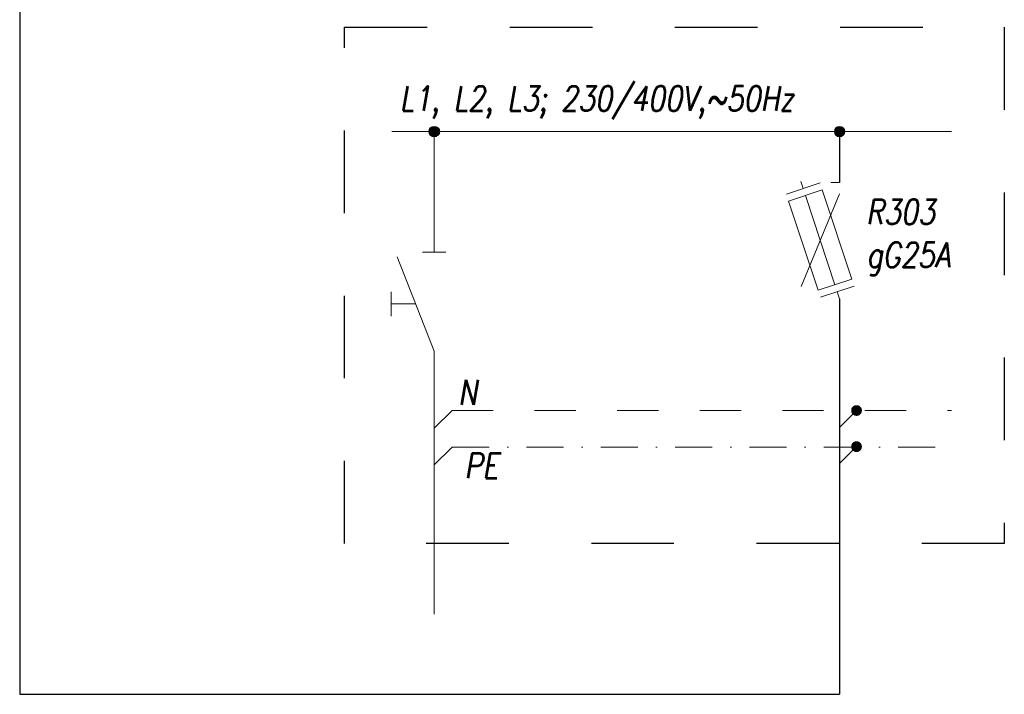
# Model space of a CAD drawing. Extents: x -635870 to -372006, y -44437 to 104716.
# Tile 135 of 246: x -579522 to -572792, y -34358 to -29749. Entities that reach past the tile are written whole.
import ezdxf
from ezdxf.enums import TextEntityAlignment as Align

# ---------------------------------------------------------------- set-up
doc = ezdxf.new("R2010")
doc.units = 0
doc.header["$MEASUREMENT"] = 0
doc.linetypes.add('DASHDOT', pattern=[25.4, 12.7, -6.35, 0, -6.35])
doc.linetypes.add('Dashed', pattern=[564.444447, 282.222223, -282.222223])
for name, color, linetype, lineweight in [('$ IE INSTALACJA ELEKTRYCZNA', 1, 'Continuous', 30), ('$ IE_OPISY', 7, 'Continuous', 25), ('$ IE_SCHEMAT', 7, 'Continuous', 0)]:
    doc.layers.add(name, color=color, linetype=linetype, lineweight=lineweight)
doc.styles.add('ROMANS', font='romans.shx', dxfattribs={"width": 0.85})

msp = doc.modelspace()

# ---------------------------------------------------------------- hatches: boundary and pattern name
at = {"layer": '$ IE INSTALACJA ELEKTRYCZNA', "linetype": 'Continuous'}
h = msp.add_hatch(color=7, dxfattribs=at)
edge = h.paths.add_edge_path()
edge.add_arc((-576688.5, -30513.5), 35.3, 0, 360)
at = {"layer": '$ IE INSTALACJA ELEKTRYCZNA', "linetype": 'Continuous', "lineweight": 0}
h = msp.add_hatch(color=7, dxfattribs=at)
edge = h.paths.add_edge_path()
edge.add_arc((-573918.1, -30513.5), 35.3, 0, 360)
at = {"layer": '$ IE INSTALACJA ELEKTRYCZNA', "linetype": 'Continuous', "lineweight": 0, "ltscale": 3}
h = msp.add_hatch(color=7, dxfattribs=at)
edge = h.paths.add_edge_path()
edge.add_arc((-573918.1, -30513.5), 35.3, 180, 540)
h = msp.add_hatch(color=7, dxfattribs=at)
edge = h.paths.add_edge_path()
edge.add_arc((-573918.1, -30513.5), 35.3, 180, 540)
at = {"layer": '$ IE INSTALACJA ELEKTRYCZNA', "linetype": 'Dashed', "lineweight": 0, "ltscale": 100}
for points in [[(-573769.3, -32418.8, 1), (-573835.5, -32418.8, 1)], [(-573769.3, -32665.6, 1), (-573835.5, -32665.6, 1)]]:
    msp.add_hatch(color=7, dxfattribs=at).paths.add_polyline_path(points)

# ---------------------------------------------------------------- linework, layer by layer
at = {"layer": '$ IE INSTALACJA ELEKTRYCZNA', "color": 7, "linetype": 'Continuous', "lineweight": 0}
for p, q in [((-576979.2, -30513.5), (-573152.4, -30513.5)), ((-574282.1, -30940), (-574051.9, -30864)), ((-574282.1, -30940), (-574051.9, -30864)), ((-574182.8, -30854.3), (-574167, -30902)), ((-574182.8, -30854.3), (-574167, -30902)), ((-573918.1, -30861.9), (-573978.7, -30861.9)), ((-573918.1, -30861.9), (-573978.7, -30861.9)), ((-573919.8, -30937.3), (-574181.2, -31571.8)), ((-573919.8, -30937.3), (-574181.2, -31571.8)), ((-574151.2, -30949.8), (-573949.7, -31559.4)), ((-574151.2, -30949.8), (-573949.7, -31559.4)), ((-574049, -31645.2), (-573818.8, -31569.1)), ((-574049, -31645.2), (-573818.8, -31569.1)), ((-573918.1, -31654.9), (-573933.9, -31607.1)), ((-573918.1, -31654.9), (-573933.9, -31607.1))]:
    msp.add_line(p, q, dxfattribs=at)
at = {"layer": '$ IE INSTALACJA ELEKTRYCZNA', "color": 7, "lineweight": 0}
for p, q in [((-576688.5, -31336), (-576688.5, -30513.5)), ((-576768.2, -31336), (-576608.8, -31336)), ((-576942.6, -31368.2), (-576688.5, -32012.3)), ((-576982, -31607.1), (-576982, -31773.5)), ((-576815.5, -31690.3), (-576982, -31690.3)), ((-576688.5, -32012.3), (-576688.5, -33810.7))]:
    msp.add_line(p, q, dxfattribs=at)
at = {"layer": '$ IE INSTALACJA ELEKTRYCZNA', "linetype": 'Continuous'}
for p, q in [((-573918.1, -30513.5), (-573918.1, -30861.9)), ((-573918.1, -31654.9), (-573918.1, -34357.7))]:
    msp.add_line(p, q, dxfattribs=at)
at = {"layer": '$ IE INSTALACJA ELEKTRYCZNA', "color": 7, "linetype": 'Dashed', "lineweight": 0}
for q in [(-576688.5, -32540.2), (-573152.4, -32418.8)]:
    msp.add_line((-576567.1, -32418.8), q, dxfattribs=at)
at = {"layer": '$ IE INSTALACJA ELEKTRYCZNA', "color": 7, "linetype": 'Continuous', "lineweight": 0, "ltscale": 100}
for p, q in [((-573916.3, -32532.6), (-573802.4, -32418.8)), ((-573916.3, -32779.4), (-573802.4, -32665.6))]:
    msp.add_line(p, q, dxfattribs=at)
at = {"layer": '$ IE INSTALACJA ELEKTRYCZNA', "color": 7, "linetype": 'DASHDOT', "lineweight": 0, "ltscale": 20}
for q in [(-576688.5, -32790.6), (-573152.4, -32669.2)]:
    msp.add_line((-576567.1, -32669.2), q, dxfattribs=at)
at = {"layer": '$ IE INSTALACJA ELEKTRYCZNA', "color": 7, "linetype": 'Continuous', "lineweight": 0}
msp.add_lwpolyline([(-574266.3, -30987.8), (-574036.2, -30911.7), (-573834.6, -31521.3), (-574064.8, -31597.4)], close=True, dxfattribs=at)
msp.add_lwpolyline([(-574266.3, -30987.8), (-574036.2, -30911.7), (-573834.6, -31521.3), (-574064.8, -31597.4)], close=True, dxfattribs=at)
at = {"layer": '$ IE INSTALACJA ELEKTRYCZNA', "linetype": 'Continuous'}
msp.add_lwpolyline([(-579522.1, -34357.7), (-573918.1, -34357.7)], dxfattribs=at)
at = {"layer": '$ IE INSTALACJA ELEKTRYCZNA', "color": 7, "linetype": 'Continuous'}
msp.add_circle((-576688.5, -30513.5), 35.3, dxfattribs=at)
at = {"layer": '$ IE INSTALACJA ELEKTRYCZNA', "color": 7, "linetype": 'Continuous', "lineweight": 0}
msp.add_circle((-573918.1, -30513.5), 35.3, dxfattribs=at)
at = {"layer": '$ IE INSTALACJA ELEKTRYCZNA', "color": 7, "linetype": 'Continuous', "lineweight": 0, "ltscale": 3}
msp.add_circle((-573918.1, -30513.5), 35.3, dxfattribs=at)
msp.add_circle((-573918.1, -30513.5), 35.3, dxfattribs=at)
at = {"layer": '$ IE INSTALACJA ELEKTRYCZNA', "color": 7, "linetype": 'Dashed', "lineweight": 0, "ltscale": 100}
for centre in [(-573802.4, -32418.8), (-573802.4, -32665.6)]:
    msp.add_circle(centre, 33.1, dxfattribs=at)
at = {"layer": '$ IE_SCHEMAT', "color": 1, "linetype": 'Continuous', "lineweight": 30}
msp.add_lwpolyline([(-579522.1, -20577.8), (-579522.1, -34357.7)], dxfattribs=at)
at = {"layer": '$ IE_SCHEMAT', "color": 3, "linetype": 'Dashed', "lineweight": 30, "ltscale": 2}
msp.add_lwpolyline([(-577301.4, -29799.7), (-572792.3, -29799.7), (-572792.3, -33327.7), (-577301.4, -33327.7)], close=True, dxfattribs=at)

# ---------------------------------------------------------------- texts
at = {"layer": '$ IE INSTALACJA ELEKTRYCZNA', "color": 7, "linetype": 'DASHDOT', "lineweight": 0, "ltscale": 20, "style": 'ROMANS', "oblique": 10, "width": 0.8}
msp.add_attdef('PE', text='3', height=170.1, dxfattribs=at).set_placement((-576248.5, -32880.8), align=Align.RIGHT)
at = {"layer": '$ IE_OPISY', "color": 7, "lineweight": -2, "style": 'ROMANS', "oblique": 10, "width": 0.8}
for s, p in [('L1, L2, L3; 230/400V,~50Hz', (-576925.2, -30372.2)), ('R303', (-573738, -31146.1)), ('gG25A', (-573734.7, -31439.9))]:
    msp.add_text(s, height=170.1, dxfattribs=at).set_placement(p)
msp.add_attdef('N', text='3', height=170.1, dxfattribs=at).set_placement((-576397.9, -32379.8), align=Align.RIGHT)

doc.saveas('drawing.dxf')
